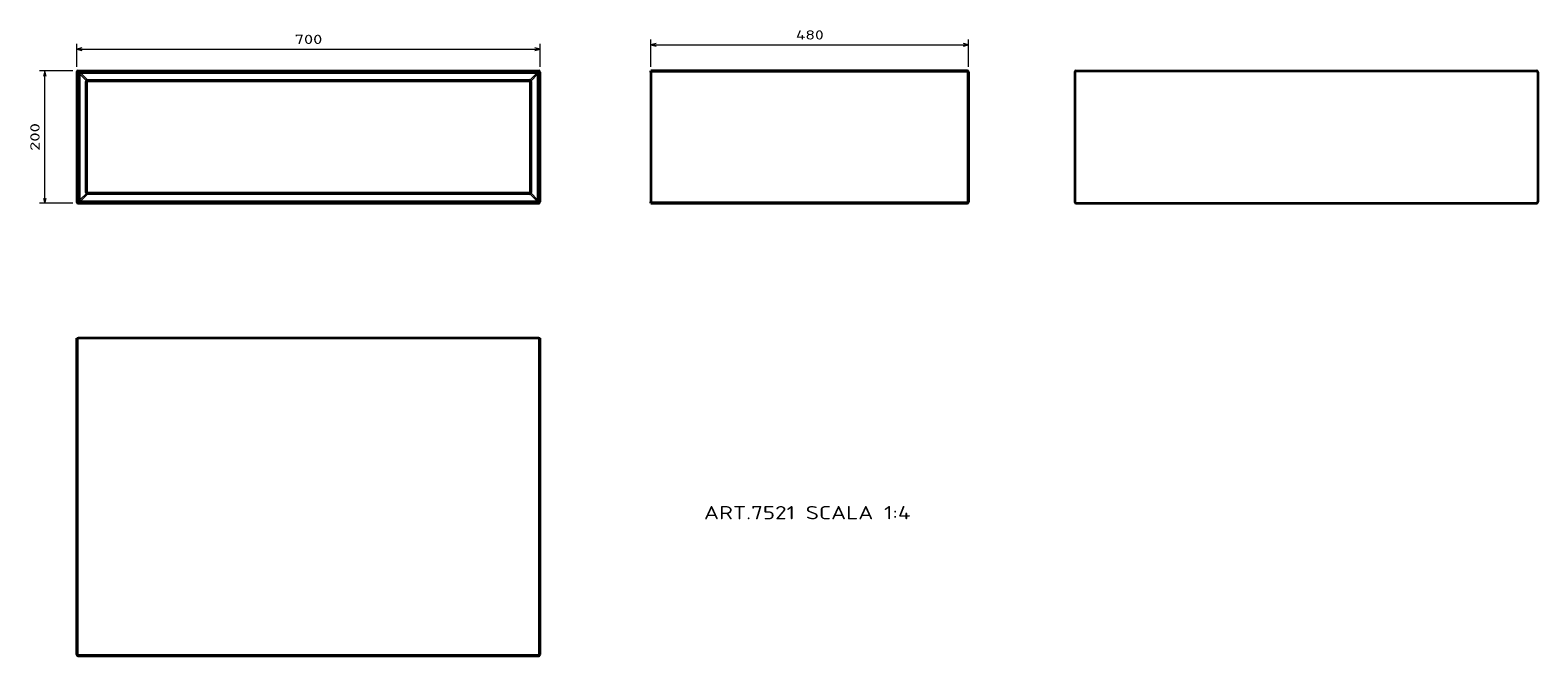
# Model space of a CAD drawing. Extents: x 12 to 582, y 110 to 347.
import ezdxf
from ezdxf.enums import TextEntityAlignment as Align

# ---------------------------------------------------------------- set-up
doc = ezdxf.new("R2010")
doc.units = 0
doc.layers.get('0').update_dxf_attribs({"lineweight": 13})
doc.styles.get("Standard").update_dxf_attribs({"font": 'isocp.shx'})
doc.dimstyles.get("Standard").update_dxf_attribs({"dimtxt": 2.5, "dimasz": 2.5, "dimexe": 1.25, "dimexo": 0.625, "dimtad": 1, "dimcen": 2.5, "dimadec": 0, "dimazin": 0, "dimtfac": 1, "dimtmove": 0, "dimatfit": 0, "dimfxl": 0, "dimarcsym": 0})

# ---------------------------------------------------------------- blocks, each defined once
blk = doc.blocks.new('*D')
at = {"color": 7, "lineweight": 13, "ltscale": 0.258347}
for p, q in [((246.87, 332.78), (246.87, 343.12)), ((366.87, 332.78), (366.87, 343.12))]:
    blk.add_line(p, q, dxfattribs=at)
at = {"color": 7, "lineweight": 13, "ltscale": 0.216771}
for p, q in [((29.94, 332.78), (29.94, 341.45)), ((204.94, 332.78), (204.94, 341.45))]:
    blk.add_line(p, q, dxfattribs=at)
at = {"color": 7, "lineweight": 13}
for p, q in [((29.94, 339.45), (204.94, 339.45)), ((246.87, 341.12), (366.87, 341.12)), ((17.85, 281.28), (17.85, 331.28))]:
    blk.add_line(p, q, dxfattribs=at)
at = {"color": 7, "lineweight": 13, "ltscale": 0.314739}
for p, q in [((28.44, 331.28), (15.85, 331.28)), ((28.44, 281.28), (15.85, 281.28))]:
    blk.add_line(p, q, dxfattribs=at)
at = {"color": 7, "lineweight": 13}
for points in [[(31.87, 339.97), (29.94, 339.45), (31.87, 338.94)], [(203.01, 338.94), (204.94, 339.45), (203.01, 339.97)], [(248.8, 341.63), (246.87, 341.12), (248.8, 340.6)], [(364.94, 340.6), (366.87, 341.12), (364.94, 341.63)], [(18.37, 329.35), (17.85, 331.28), (17.33, 329.35)], [(17.33, 283.21), (17.85, 281.28), (18.37, 283.21)]]:
    blk.add_lwpolyline(points, dxfattribs=at)
for s, p, p2 in [('700', (112.19, 341.45), (122.69, 341.45)), ('480', (301.62, 343.12), (312.13, 343.12))]:
    blk.add_text(s, height=3.5, dxfattribs=at).set_placement(p, p2, align=Align.FIT)
blk.add_text('200', height=3.5, rotation=90, dxfattribs=at).set_placement((15.85, 301.03), (15.85, 311.54), align=Align.FIT)
blk = doc.blocks.new('BLOCK19')
at = {"color": 7, "lineweight": 35}
for p, q in [((2, 0), (698, 0)), ((0, -2), (0, -198)), ((14, -184), (14, -16)), ((16, -14), (684, -14)), ((686, -16), (686, -184)), ((700, -198), (700, -2)), ((2, -200), (698, -200)), ((684, -186), (16, -186))]:
    blk.add_line(p, q, dxfattribs=at)
at = {"color": 7, "lineweight": 13, "ltscale": 0.05}
for p, q in [((2, 0), (2, -2)), ((698, 0), (698, -2)), ((0, -2), (2, -2)), ((14, -16), (16, -16)), ((16, -14), (16, -16)), ((684, -14), (684, -16)), ((686, -16), (684, -16)), ((700, -2), (698, -2)), ((0, -198), (2, -198)), ((2, -200), (2, -198)), ((14, -184), (16, -184)), ((16, -186), (16, -184)), ((684, -186), (684, -184)), ((686, -184), (684, -184)), ((700, -198), (698, -198)), ((698, -200), (698, -198))]:
    blk.add_line(p, q, dxfattribs=at)
at = {"color": 7, "lineweight": 13}
for p, q in [((2, -2), (698, -2)), ((2, -2), (2, -198)), ((3.2, -5), (3.2, -195)), ((4.6, -5), (4.6, -195)), ((6, -2.2), (695, -2.2)), ((6, -3.6), (695, -3.6)), ((16, -184), (16, -16)), ((16, -16), (684, -16)), ((684, -16), (684, -184)), ((696.4, -195), (696.4, -5)), ((697.8, -195), (697.8, -5)), ((698, -198), (698, -2)), ((2, -198), (698, -198)), ((6, -196.4), (695, -196.4)), ((6, -197.8), (695, -197.8)), ((684, -184), (16, -184))]:
    blk.add_line(p, q, dxfattribs=at)
at = {"color": 7, "lineweight": 13, "ltscale": 0.035355}
for p, q in [((4.6, -5), (3.2, -5)), ((6, -3.6), (6, -2.2)), ((695, -3.6), (695, -2.2)), ((696.4, -5), (697.8, -5)), ((4.6, -195), (3.2, -195)), ((6, -196.4), (6, -197.8)), ((695, -196.4), (695, -197.8)), ((696.4, -195), (697.8, -195))]:
    blk.add_line(p, q, dxfattribs=at)
at = {"color": 7, "lineweight": 13, "ltscale": 0.34677}
for p, q in [((4.6, -5), (14.4, -14.8)), ((4.6, -195), (14.4, -185.2))]:
    blk.add_line(p, q, dxfattribs=at)
at = {"color": 7, "lineweight": 13, "ltscale": 0.368198}
for p, q in [((6, -3.6), (16.4, -14)), ((6, -196.4), (16.4, -186))]:
    blk.add_line(p, q, dxfattribs=at)
at = {"color": 7, "lineweight": 13, "ltscale": 0.370608}
blk.add_line((695, -3.6), (684.5, -14.1), dxfattribs=at)
at = {"color": 7, "lineweight": 13, "ltscale": 0.370607}
for p, q in [((696.4, -5), (685.9, -15.5)), ((695, -196.4), (684.5, -185.9)), ((696.4, -195), (685.9, -184.5))]:
    blk.add_line(p, q, dxfattribs=at)
at = {"color": 7, "lineweight": 35}
for centre, start, end in [((2, -2), 90, 180), ((698, -2), 0, 90), ((16, -16), 90, 180), ((684, -16), 0, 90), ((2, -198), 180, 270), ((16, -184), 180, 270), ((684, -184), 270, 360), ((698, -198), 270, 360)]:
    blk.add_arc(centre, 2, start, end, dxfattribs=at)
at = {"color": 7, "lineweight": 13}
for centre, major_axis, start_param, end_param in [((8.8, -7.8), (4.08, -4.08), 2.617993, 3.665194), ((692.2, -7.8), (-4.08, -4.08), 2.617993, 3.665194), ((8.8, -192.2), (-4.08, -4.08), 5.759585, 6.806786), ((692.2, -192.2), (4.08, -4.08), 5.759585, 6.806786)]:
    blk.add_ellipse(centre, major_axis=major_axis, ratio=0.346411, start_param=start_param, end_param=end_param, dxfattribs=at)
for points in [[(3.2, -5), (3.2, -4.8), (3.2, -4.6), (3.2, -4.4), (3.3, -4), (3.5, -3.6), (3.6, -3.4), (3.8, -3), (4.1, -2.8), (4.2, -2.7), (4.5, -2.5), (4.8, -2.4), (4.9, -2.3), (5.2, -2.3), (5.5, -2.2), (5.6, -2.2), (5.8, -2.2), (6, -2.2)], [(695, -2.2), (695.2, -2.2), (695.4, -2.2), (695.6, -2.2), (696, -2.3), (696.4, -2.5), (696.6, -2.6), (697, -2.8), (697.2, -3.1), (697.3, -3.2), (697.5, -3.5), (697.6, -3.8), (697.7, -3.9), (697.7, -4.2), (697.8, -4.5), (697.8, -4.6), (697.8, -4.8), (697.8, -5)], [(6, -197.8), (5.8, -197.8), (5.6, -197.8), (5.4, -197.8), (5, -197.7), (4.6, -197.5), (4.4, -197.4), (4, -197.2), (3.8, -196.9), (3.7, -196.8), (3.5, -196.5), (3.4, -196.2), (3.3, -196.1), (3.3, -195.8), (3.2, -195.5), (3.2, -195.4), (3.2, -195.2), (3.2, -195)], [(697.8, -195), (697.8, -195.2), (697.8, -195.4), (697.8, -195.6), (697.7, -196), (697.5, -196.4), (697.4, -196.6), (697.2, -197), (696.9, -197.2), (696.8, -197.3), (696.5, -197.5), (696.2, -197.6), (696.1, -197.7), (695.8, -197.7), (695.5, -197.8), (695.4, -197.8), (695.2, -197.8), (695, -197.8)]]:
    blk.add_open_spline(points, degree=5, knots=[19.429538, 19.429538, 19.429538, 19.429538, 19.429538, 19.429538, 20.698201, 20.698201, 20.698201, 21.900111, 21.900111, 21.900111, 22.940368, 22.940368, 22.940368, 23.595487, 23.595487, 23.595487, 24.694966, 24.694966, 24.694966, 24.694966, 24.694966, 24.694966], dxfattribs=at)
blk = doc.blocks.new('BLOCK20')
at = {"color": 7, "lineweight": 13}
blk.add_text('ART.7521 SCALA 1:4', height=20, dxfattribs=at).set_placement((-400, -677.8), (-87.7, -677.8), align=Align.FIT)
blk = doc.blocks.new('BLOCK21')
at = {"color": 7, "lineweight": 35, "ltscale": 0.05}
for p, q in [((-480, -2), (-480, 0)), ((-480, -200), (-480, -198))]:
    blk.add_line(p, q, dxfattribs=at)
at = {"color": 7, "lineweight": 35}
for p, q in [((-2, 0), (-480, 0)), ((-480, -2), (-480, -198)), ((0, -2), (0, -198)), ((-480, -200), (-2, -200))]:
    blk.add_line(p, q, dxfattribs=at)
at = {"color": 7, "lineweight": 13, "ltscale": 0.05}
for p, q in [((-2, 0), (-2, -2)), ((-2, -2), (0, -2)), ((-2, -200), (-2, -198)), ((-2, -198), (0, -198))]:
    blk.add_line(p, q, dxfattribs=at)
at = {"color": 7, "lineweight": 13}
for p, q in [((-2, -2), (-480, -2)), ((-2, -2), (-2, -198)), ((-480, -198), (-2, -198))]:
    blk.add_line(p, q, dxfattribs=at)
at = {"color": 7, "lineweight": 35}
for centre, start, end in [((-2, -2), 0, 90), ((-2, -198), 270, 360)]:
    blk.add_arc(centre, 2, start, end, dxfattribs=at)
blk = doc.blocks.new('BLOCK22')
at = {"color": 7, "lineweight": 35, "ltscale": 0.05}
for p, q in [((0, 480), (2, 480)), ((698, 480), (700, 480))]:
    blk.add_line(p, q, dxfattribs=at)
at = {"color": 7, "lineweight": 35}
for p, q in [((0, 2), (0, 480)), ((698, 480), (2, 480)), ((700, 2), (700, 480)), ((2, 0), (698, 0))]:
    blk.add_line(p, q, dxfattribs=at)
at = {"color": 7, "lineweight": 13}
for p, q in [((2, 2), (2, 480)), ((698, 2), (698, 480)), ((2, 2), (698, 2))]:
    blk.add_line(p, q, dxfattribs=at)
at = {"color": 7, "lineweight": 13, "ltscale": 0.05}
for p, q in [((2, 2), (0, 2)), ((2, 2), (2, 0)), ((700, 2), (698, 2)), ((698, 2), (698, 0))]:
    blk.add_line(p, q, dxfattribs=at)
at = {"color": 7, "lineweight": 35}
for centre, start, end in [((2, 2), 180, 270), ((698, 2), 270, 360)]:
    blk.add_arc(centre, 2, start, end, dxfattribs=at)
blk = doc.blocks.new('BLOCK23')
at = {"color": 7, "lineweight": 35}
for p, q in [((-698, 0), (-2, 0)), ((-700, -2), (-700, -198)), ((0, -2), (0, -198)), ((-698, -200), (-2, -200))]:
    blk.add_line(p, q, dxfattribs=at)
for centre, start, end in [((-698, -2), 90, 180), ((-2, -2), 0, 90), ((-698, -198), 180, 270), ((-2, -198), 270, 360)]:
    blk.add_arc(centre, 2, start, end, dxfattribs=at)

msp = doc.modelspace()

# ---------------------------------------------------------------- block references
at = {"lineweight": 0, "xscale": 0.25, "yscale": 0.25, "zscale": 0.25}
for name, p in [('BLOCK19', (29.9393, 331.2828)), ('BLOCK21', (366.8716, 331.2828)), ('BLOCK23', (581.9683, 331.2828)), ('BLOCK22', (29.9393, 110.2212)), ('BLOCK20', (366.8716, 331.2828))]:
    msp.add_blockref(name, p, dxfattribs=at)

# ---------------------------------------------------------------- dimensions: what is measured, and where the dimension line sits
at = {"color": 0, "lineweight": 0}
for base, p1, p2, angle, middle in [((29.9393, 339.4537), (204.9393, 330.7828), (29.9393, 330.7828), 180, (117.4393, 339.4537)), ((17.8498, 331.2828), (30.4393, 281.2828), (30.4393, 331.2828), 90, (17.8498, 306.2828)), ((366.8716, 341.1167), (246.8716, 330.7828), (366.8716, 330.7828), 0, (306.8716, 341.1167))]:
    dim = msp.add_linear_dim(base=base, p1=p1, p2=p2, angle=angle, dimstyle='Standard', override={"dimlfac": 4}, dxfattribs=at)
    dim.commit()
    dim.dimension.update_dxf_attribs({"geometry": '*D', "text_midpoint": middle, "dimtype": 161})

doc.saveas('drawing.dxf')
